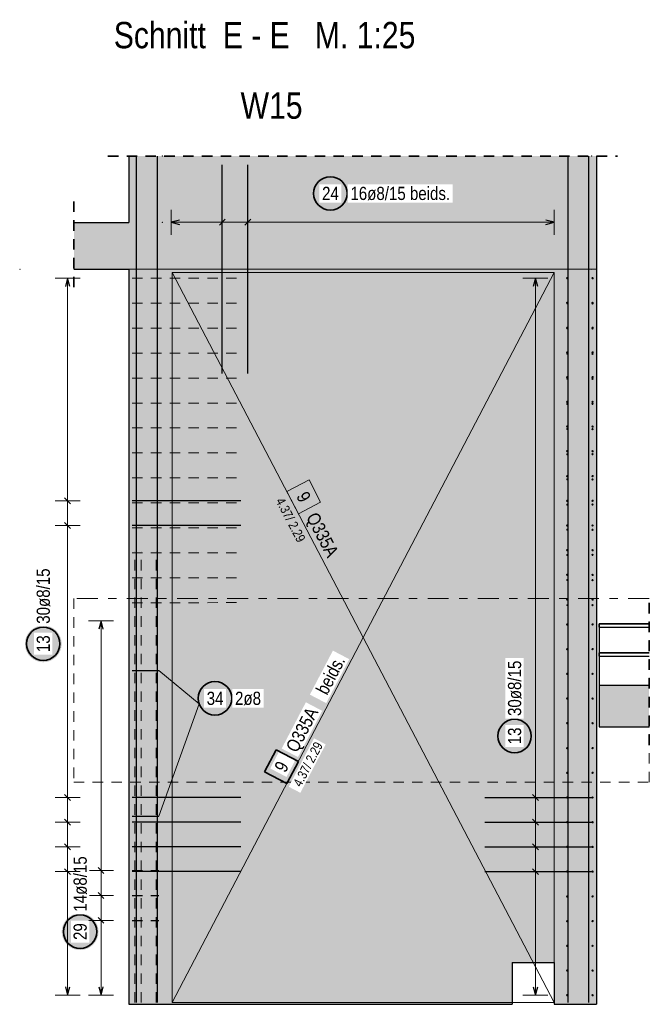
# Model space of a CAD drawing. Header units: millimetres. Extents: x -20 to 91, y -4 to 50.
# Tile 32 of 41: x 61 to 69, y 9 to 21. Entities that reach past the tile are written whole.
import ezdxf

# ---------------------------------------------------------------- set-up
doc = ezdxf.new("R2010")
doc.units = ezdxf.units.MM
doc.linetypes.add('DASHDOT', pattern=[1, 0.5, -0.25, 0, -0.25])
doc.linetypes.add('HIDDEN', pattern=[0.375, 0.25, -0.125])
for name, color, linetype, lineweight in [('Achsen', 7, 'Continuous', 20), ('nplo Bewehrung', 7, 'Continuous', 20), ('Schraffuren', 7, 'Continuous', 20)]:
    doc.layers.add(name, color=color, linetype=linetype, lineweight=lineweight)
doc.styles.add('Arial Narrow', font='ARIALN.TTF')
doc.linetypes.add('STRAKON_Linetype_13', pattern='A,30,[130,ltypeshp.shx,S=3.75,R=-30,X=0,Y=0],-3.75,[130,ltypeshp.shx,S=3.75,R=-30,X=0,Y=0]', length=33.75)

msp = doc.modelspace()

# ---------------------------------------------------------------- hatches: boundary and pattern name
at = {"lineweight": 25, "true_color": 0xffffff}
for points in [[(65.041823, 18.707156), (65.041689, 18.714834), (65.041287, 18.722503), (65.040618, 18.730153), (65.039682, 18.737774), (65.03848, 18.745359), (65.037015, 18.752897), (65.035288, 18.760379), (65.0333, 18.767796), (65.031055, 18.77514), (65.028555, 18.782401), (65.025803, 18.78957), (65.022803, 18.796638), (65.019557, 18.803598), (65.016071, 18.81044), (65.012348, 18.817156), (65.008393, 18.823739), (65.004211, 18.830179), (64.999806, 18.836469), (64.995185, 18.842602), (64.990353, 18.84857), (64.985315, 18.854365), (64.980077, 18.859981), (64.974648, 18.865411), (64.969031, 18.870648), (64.963236, 18.875686), (64.957268, 18.880519), (64.951135, 18.88514), (64.944845, 18.889545), (64.938405, 18.893727), (64.931823, 18.897682), (64.925106, 18.901405), (64.918264, 18.904891), (64.911305, 18.908136), (64.904236, 18.911137), (64.897067, 18.913889), (64.889806, 18.916389), (64.882463, 18.918634), (64.875046, 18.920621), (64.867563, 18.922349), (64.860025, 18.923814), (64.852441, 18.925015), (64.844819, 18.925951), (64.837169, 18.92662), (64.829501, 18.927022), (64.821823, 18.927156), (64.814145, 18.927022), (64.806476, 18.92662), (64.798826, 18.925951), (64.791205, 18.925015), (64.78362, 18.923814), (64.776082, 18.922349), (64.7686, 18.920621), (64.761183, 18.918634), (64.753839, 18.916389), (64.746578, 18.913889), (64.739409, 18.911137), (64.732341, 18.908136), (64.725381, 18.904891), (64.718539, 18.901405), (64.711823, 18.897682), (64.705241, 18.893727), (64.6988, 18.889545), (64.69251, 18.88514), (64.686377, 18.880519), (64.680409, 18.875686), (64.674614, 18.870648), (64.668998, 18.865411), (64.663568, 18.859981), (64.658331, 18.854365), (64.653293, 18.84857), (64.64846, 18.842602), (64.643839, 18.836469), (64.639434, 18.830179), (64.635252, 18.823739), (64.631297, 18.817156), (64.627574, 18.81044), (64.624088, 18.803598), (64.620843, 18.796638), (64.617842, 18.78957), (64.61509, 18.782401), (64.61259, 18.77514), (64.610345, 18.767796), (64.608358, 18.760379), (64.60663, 18.752897), (64.605165, 18.745359), (64.603964, 18.737774), (64.603028, 18.730153), (64.602359, 18.722503), (64.601957, 18.714834), (64.601823, 18.707156), (64.601957, 18.699478), (64.602359, 18.69181), (64.603028, 18.68416), (64.603964, 18.676538), (64.605165, 18.668954), (64.60663, 18.661416), (64.608358, 18.653933), (64.610345, 18.646516), (64.61259, 18.639173), (64.61509, 18.631912), (64.617842, 18.624743), (64.620843, 18.617674), (64.624088, 18.610715), (64.627574, 18.603873), (64.631297, 18.597156), (64.635252, 18.590574), (64.639434, 18.584134), (64.643839, 18.577844), (64.64846, 18.571711), (64.653293, 18.565743), (64.658331, 18.559948), (64.663568, 18.554331), (64.668998, 18.548902), (64.674614, 18.543664), (64.680409, 18.538626), (64.686377, 18.533794), (64.69251, 18.529173), (64.6988, 18.524768), (64.705241, 18.520586), (64.711823, 18.516631), (64.718539, 18.512908), (64.725381, 18.509422), (64.732341, 18.506176), (64.739409, 18.503176), (64.746578, 18.500424), (64.753839, 18.497924), (64.761183, 18.495679), (64.7686, 18.493691), (64.776082, 18.491964), (64.78362, 18.490499), (64.791205, 18.489297), (64.798826, 18.488361), (64.806476, 18.487692), (64.814145, 18.48729), (64.821823, 18.487156), (64.829501, 18.48729), (64.837169, 18.487692), (64.844819, 18.488361), (64.852441, 18.489297), (64.860025, 18.490499), (64.867563, 18.491964), (64.875046, 18.493691), (64.882463, 18.495679), (64.889806, 18.497924), (64.897067, 18.500424), (64.904236, 18.503176), (64.911305, 18.506176), (64.918264, 18.509422), (64.925106, 18.512908), (64.931823, 18.516631), (64.938405, 18.520586), (64.944845, 18.524768), (64.951135, 18.529173), (64.957268, 18.533794), (64.963236, 18.538626), (64.969031, 18.543664), (64.974648, 18.548902), (64.980077, 18.554331), (64.985315, 18.559948), (64.990353, 18.565743), (64.995185, 18.571711), (64.999806, 18.577844), (65.004211, 18.584134), (65.008393, 18.590574), (65.012348, 18.597156), (65.016071, 18.603873), (65.019557, 18.610715), (65.022803, 18.617674), (65.025803, 18.624743), (65.028555, 18.631912), (65.031055, 18.639173), (65.0333, 18.646516), (65.035288, 18.653933), (65.037015, 18.661416), (65.03848, 18.668954), (65.039682, 18.676538), (65.040618, 18.68416), (65.041287, 18.69181)], [(61.605269, 13.315439), (61.605135, 13.323117), (61.604733, 13.330786), (61.604064, 13.338436), (61.603128, 13.346058), (61.601927, 13.353642), (61.600462, 13.36118), (61.598734, 13.368662), (61.596747, 13.37608), (61.594502, 13.383423), (61.592002, 13.390684), (61.58925, 13.397853), (61.586249, 13.404921), (61.583004, 13.411881), (61.579518, 13.418723), (61.575795, 13.425439), (61.57184, 13.432022), (61.567658, 13.438462), (61.563253, 13.444752), (61.558632, 13.450885), (61.553799, 13.456853), (61.548761, 13.462648), (61.543524, 13.468264), (61.538094, 13.473694), (61.532478, 13.478931), (61.526683, 13.483969), (61.520715, 13.488802), (61.514582, 13.493423), (61.508292, 13.497828), (61.501852, 13.50201), (61.495269, 13.505965), (61.488553, 13.509688), (61.481711, 13.513174), (61.474751, 13.516419), (61.467683, 13.51942), (61.460514, 13.522172), (61.453253, 13.524672), (61.44591, 13.526917), (61.438492, 13.528904), (61.43101, 13.530632), (61.423472, 13.532097), (61.415887, 13.533298), (61.408266, 13.534234), (61.400616, 13.534904), (61.392947, 13.535305), (61.385269, 13.535439), (61.377591, 13.535305), (61.369923, 13.534904), (61.362273, 13.534234), (61.354651, 13.533298), (61.347067, 13.532097), (61.339529, 13.530632), (61.332047, 13.528904), (61.324629, 13.526917), (61.317286, 13.524672), (61.310025, 13.522172), (61.302856, 13.51942), (61.295787, 13.516419), (61.288828, 13.513174), (61.281986, 13.509688), (61.275269, 13.505965), (61.268687, 13.50201), (61.262247, 13.497828), (61.255957, 13.493423), (61.249824, 13.488802), (61.243856, 13.483969), (61.238061, 13.478931), (61.232445, 13.473694), (61.227015, 13.468264), (61.221778, 13.462648), (61.21674, 13.456853), (61.211907, 13.450885), (61.207286, 13.444752), (61.202881, 13.438462), (61.198699, 13.432022), (61.194744, 13.425439), (61.191021, 13.418723), (61.187535, 13.411881), (61.184289, 13.404921), (61.181289, 13.397853), (61.178537, 13.390684), (61.176037, 13.383423), (61.173792, 13.37608), (61.171804, 13.368662), (61.170077, 13.36118), (61.168612, 13.353642), (61.16741, 13.346058), (61.166475, 13.338436), (61.165805, 13.330786), (61.165403, 13.323117), (61.165269, 13.315439), (61.165403, 13.307762), (61.165805, 13.300093), (61.166475, 13.292443), (61.16741, 13.284821), (61.168612, 13.277237), (61.170077, 13.269699), (61.171804, 13.262217), (61.173792, 13.254799), (61.176037, 13.247456), (61.178537, 13.240195), (61.181289, 13.233026), (61.184289, 13.225957), (61.187535, 13.218998), (61.191021, 13.212156), (61.194744, 13.205439), (61.198699, 13.198857), (61.202881, 13.192417), (61.207286, 13.186127), (61.211907, 13.179994), (61.21674, 13.174026), (61.221778, 13.168231), (61.227015, 13.162615), (61.232445, 13.157185), (61.238061, 13.151948), (61.243856, 13.14691), (61.249824, 13.142077), (61.255957, 13.137456), (61.262247, 13.133051), (61.268687, 13.128869), (61.275269, 13.124914), (61.281986, 13.121191), (61.288828, 13.117705), (61.295787, 13.114459), (61.302856, 13.111459), (61.310025, 13.108707), (61.317286, 13.106207), (61.324629, 13.103962), (61.332047, 13.101974), (61.339529, 13.100247), (61.347067, 13.098782), (61.354651, 13.09758), (61.362273, 13.096645), (61.369923, 13.095975), (61.377591, 13.095573), (61.385269, 13.095439), (61.392947, 13.095573), (61.400616, 13.095975), (61.408266, 13.096645), (61.415887, 13.09758), (61.423472, 13.098782), (61.43101, 13.100247), (61.438492, 13.101974), (61.44591, 13.103962), (61.453253, 13.106207), (61.460514, 13.108707), (61.467683, 13.111459), (61.474751, 13.114459), (61.481711, 13.117705), (61.488553, 13.121191), (61.495269, 13.124914), (61.501852, 13.128869), (61.508292, 13.133051), (61.514582, 13.137456), (61.520715, 13.142077), (61.526683, 13.14691), (61.532478, 13.151948), (61.538094, 13.157185), (61.543524, 13.162615), (61.548761, 13.168231), (61.553799, 13.174026), (61.558632, 13.179994), (61.563253, 13.186127), (61.567658, 13.192417), (61.57184, 13.198857), (61.575795, 13.205439), (61.579518, 13.212156), (61.583004, 13.218998), (61.586249, 13.225957), (61.58925, 13.233026), (61.592002, 13.240195), (61.594502, 13.247456), (61.596747, 13.254799), (61.598734, 13.262217), (61.600462, 13.269699), (61.601927, 13.277237), (61.603128, 13.284821), (61.604064, 13.292443), (61.604733, 13.300093)], [(67.246666, 12.211595), (67.246532, 12.219273), (67.24613, 12.226942), (67.245461, 12.234592), (67.244525, 12.242214), (67.243323, 12.249798), (67.241858, 12.257336), (67.240131, 12.264818), (67.238143, 12.272236), (67.235898, 12.279579), (67.233398, 12.28684), (67.230646, 12.294009), (67.227646, 12.301078), (67.2244, 12.308037), (67.220914, 12.314879), (67.217191, 12.321595), (67.213236, 12.328178), (67.209054, 12.334618), (67.204649, 12.340908), (67.200028, 12.347041), (67.195196, 12.353009), (67.190158, 12.358804), (67.18492, 12.36442), (67.179491, 12.36985), (67.173874, 12.375087), (67.168079, 12.380125), (67.162111, 12.384958), (67.155978, 12.389579), (67.149688, 12.393984), (67.143248, 12.398166), (67.136666, 12.402121), (67.129949, 12.405844), (67.123107, 12.40933), (67.116148, 12.412575), (67.109079, 12.415576), (67.10191, 12.418328), (67.094649, 12.420828), (67.087306, 12.423073), (67.079889, 12.425061), (67.072406, 12.426788), (67.064868, 12.428253), (67.057284, 12.429454), (67.049662, 12.43039), (67.042012, 12.43106), (67.034344, 12.431461), (67.026666, 12.431595), (67.018988, 12.431461), (67.011319, 12.43106), (67.003669, 12.43039), (66.996048, 12.429454), (66.988463, 12.428253), (66.980925, 12.426788), (66.973443, 12.425061), (66.966026, 12.423073), (66.958682, 12.420828), (66.951421, 12.418328), (66.944252, 12.415576), (66.937184, 12.412575), (66.930224, 12.40933), (66.923382, 12.405844), (66.916666, 12.402121), (66.910084, 12.398166), (66.903643, 12.393984), (66.897353, 12.389579), (66.89122, 12.384958), (66.885252, 12.380125), (66.879457, 12.375087), (66.873841, 12.36985), (66.868411, 12.36442), (66.863174, 12.358804), (66.858136, 12.353009), (66.853303, 12.347041), (66.848682, 12.340908), (66.844277, 12.334618), (66.840095, 12.328178), (66.83614, 12.321595), (66.832417, 12.314879), (66.828931, 12.308037), (66.825686, 12.301078), (66.822685, 12.294009), (66.819933, 12.28684), (66.817433, 12.279579), (66.815188, 12.272236), (66.813201, 12.264818), (66.811473, 12.257336), (66.810008, 12.249798), (66.808807, 12.242214), (66.807871, 12.234592), (66.807202, 12.226942), (66.8068, 12.219273), (66.806666, 12.211595), (66.8068, 12.203918), (66.807202, 12.196249), (66.807871, 12.188599), (66.808807, 12.180977), (66.810008, 12.173393), (66.811473, 12.165855), (66.813201, 12.158373), (66.815188, 12.150955), (66.817433, 12.143612), (66.819933, 12.136351), (66.822685, 12.129182), (66.825686, 12.122113), (66.828931, 12.115154), (66.832417, 12.108312), (66.83614, 12.101595), (66.840095, 12.095013), (66.844277, 12.088573), (66.848682, 12.082283), (66.853303, 12.07615), (66.858136, 12.070182), (66.863174, 12.064387), (66.868411, 12.058771), (66.873841, 12.053341), (66.879457, 12.048104), (66.885252, 12.043066), (66.89122, 12.038233), (66.897353, 12.033612), (66.903643, 12.029207), (66.910084, 12.025025), (66.916666, 12.02107), (66.923382, 12.017347), (66.930224, 12.013861), (66.937184, 12.010615), (66.944252, 12.007615), (66.951421, 12.004863), (66.958682, 12.002363), (66.966026, 12.000118), (66.973443, 11.99813), (66.980925, 11.996403), (66.988463, 11.994938), (66.996048, 11.993736), (67.003669, 11.992801), (67.011319, 11.992131), (67.018988, 11.991729), (67.026666, 11.991595), (67.034344, 11.991729), (67.042012, 11.992131), (67.049662, 11.992801), (67.057284, 11.993736), (67.064868, 11.994938), (67.072406, 11.996403), (67.079889, 11.99813), (67.087306, 12.000118), (67.094649, 12.002363), (67.10191, 12.004863), (67.109079, 12.007615), (67.116148, 12.010615), (67.123107, 12.013861), (67.129949, 12.017347), (67.136666, 12.02107), (67.143248, 12.025025), (67.149688, 12.029207), (67.155978, 12.033612), (67.162111, 12.038233), (67.168079, 12.043066), (67.173874, 12.048104), (67.179491, 12.053341), (67.18492, 12.058771), (67.190158, 12.064387), (67.195196, 12.070182), (67.200028, 12.07615), (67.204649, 12.082283), (67.209054, 12.088573), (67.213236, 12.095013), (67.217191, 12.101595), (67.220914, 12.108312), (67.2244, 12.115154), (67.227646, 12.122113), (67.230646, 12.129182), (67.233398, 12.136351), (67.235898, 12.143612), (67.238143, 12.150955), (67.240131, 12.158373), (67.241858, 12.165855), (67.243323, 12.173393), (67.244525, 12.180977), (67.245461, 12.188599), (67.24613, 12.196249)], [(62.046666, 9.869294), (62.046532, 9.876972), (62.04613, 9.884641), (62.045461, 9.89229), (62.044525, 9.899912), (62.043323, 9.907497), (62.041858, 9.915035), (62.040131, 9.922517), (62.038143, 9.929934), (62.035898, 9.937278), (62.033398, 9.944539), (62.030646, 9.951708), (62.027646, 9.958776), (62.0244, 9.965736), (62.020914, 9.972578), (62.017191, 9.979294), (62.013236, 9.985876), (62.009054, 9.992317), (62.004649, 9.998607), (62.000028, 10.00474), (61.995196, 10.010707), (61.990158, 10.016503), (61.98492, 10.022119), (61.979491, 10.027549), (61.973874, 10.032786), (61.968079, 10.037824), (61.962111, 10.042657), (61.955978, 10.047278), (61.949688, 10.051682), (61.943248, 10.055865), (61.936666, 10.05982), (61.929949, 10.063543), (61.923107, 10.067029), (61.916148, 10.070274), (61.909079, 10.073275), (61.90191, 10.076027), (61.894649, 10.078527), (61.887306, 10.080772), (61.879889, 10.082759), (61.872406, 10.084487), (61.864868, 10.085952), (61.857284, 10.087153), (61.849662, 10.088089), (61.842012, 10.088758), (61.834344, 10.08916), (61.826666, 10.089294), (61.818988, 10.08916), (61.811319, 10.088758), (61.803669, 10.088089), (61.796048, 10.087153), (61.788463, 10.085952), (61.780925, 10.084487), (61.773443, 10.082759), (61.766026, 10.080772), (61.758682, 10.078527), (61.751421, 10.076027), (61.744252, 10.073275), (61.737184, 10.070274), (61.730224, 10.067029), (61.723382, 10.063543), (61.716666, 10.05982), (61.710084, 10.055865), (61.703643, 10.051682), (61.697353, 10.047278), (61.69122, 10.042657), (61.685252, 10.037824), (61.679457, 10.032786), (61.673841, 10.027549), (61.668411, 10.022119), (61.663174, 10.016503), (61.658136, 10.010707), (61.653303, 10.00474), (61.648682, 9.998607), (61.644277, 9.992317), (61.640095, 9.985876), (61.63614, 9.979294), (61.632417, 9.972578), (61.628931, 9.965736), (61.625686, 9.958776), (61.622685, 9.951708), (61.619933, 9.944539), (61.617433, 9.937278), (61.615188, 9.929934), (61.613201, 9.922517), (61.611473, 9.915035), (61.610008, 9.907497), (61.608807, 9.899912), (61.607871, 9.89229), (61.607202, 9.884641), (61.6068, 9.876972), (61.606666, 9.869294), (61.6068, 9.861616), (61.607202, 9.853948), (61.607871, 9.846298), (61.608807, 9.838676), (61.610008, 9.831092), (61.611473, 9.823554), (61.613201, 9.816071), (61.615188, 9.808654), (61.617433, 9.80131), (61.619933, 9.79405), (61.622685, 9.786881), (61.625686, 9.779812), (61.628931, 9.772853), (61.632417, 9.76601), (61.63614, 9.759294), (61.640095, 9.752712), (61.644277, 9.746272), (61.648682, 9.739981), (61.653303, 9.733849), (61.658136, 9.727881), (61.663174, 9.722085), (61.668411, 9.716469), (61.673841, 9.711039), (61.679457, 9.705802), (61.685252, 9.700764), (61.69122, 9.695932), (61.697353, 9.69131), (61.703643, 9.686906), (61.710084, 9.682724), (61.716666, 9.678769), (61.723382, 9.675046), (61.730224, 9.67156), (61.737184, 9.668314), (61.744252, 9.665314), (61.751421, 9.662562), (61.758682, 9.660062), (61.766026, 9.657817), (61.773443, 9.655829), (61.780925, 9.654102), (61.788463, 9.652637), (61.796048, 9.651435), (61.803669, 9.650499), (61.811319, 9.64983), (61.818988, 9.649428), (61.826666, 9.649294), (61.834344, 9.649428), (61.842012, 9.64983), (61.849662, 9.650499), (61.857284, 9.651435), (61.864868, 9.652637), (61.872406, 9.654102), (61.879889, 9.655829), (61.887306, 9.657817), (61.894649, 9.660062), (61.90191, 9.662562), (61.909079, 9.665314), (61.916148, 9.668314), (61.923107, 9.67156), (61.929949, 9.675046), (61.936666, 9.678769), (61.943248, 9.682724), (61.949688, 9.686906), (61.955978, 9.69131), (61.962111, 9.695932), (61.968079, 9.700764), (61.973874, 9.705802), (61.979491, 9.711039), (61.98492, 9.716469), (61.990158, 9.722085), (61.995196, 9.727881), (62.000028, 9.733849), (62.004649, 9.739981), (62.009054, 9.746272), (62.013236, 9.752712), (62.017191, 9.759294), (62.020914, 9.76601), (62.0244, 9.772853), (62.027646, 9.779812), (62.030646, 9.786881), (62.033398, 9.79405), (62.035898, 9.80131), (62.038143, 9.808654), (62.040131, 9.816071), (62.041858, 9.823554), (62.043323, 9.831092), (62.044525, 9.838676), (62.045461, 9.846298), (62.04613, 9.853948)]]:
    msp.add_hatch(color=7, dxfattribs=at).paths.add_polyline_path(points)
at = {"lineweight": 18, "true_color": 0xffffff}
msp.add_hatch(color=7, dxfattribs=at).paths.add_polyline_path([(64.1737, 12.046829), (64.034688, 11.78098), (64.300537, 11.641968), (64.439549, 11.907817)])
at = {"layer": 'Schraffuren', "lineweight": 13, "true_color": 0xd7ffd7}
for points in [[(62.409328, 18.359979), (62.809328, 18.359979), (62.809328, 19.15462), (62.409328, 19.15462)], [(68.009328, 18.359979), (67.949155, 19.15462), (62.809328, 19.15462), (62.809328, 18.359979)], [(68.009328, 18.359979), (68.009328, 19.15462), (67.949155, 19.15462)], [(61.751234, 17.799979), (68.009328, 17.799979), (68.009328, 18.359979), (61.751234, 18.359979)], [(67.499625, 8.999967), (67.949155, 8.999967), (67.949155, 17.799967), (62.409328, 17.799967), (62.4695, 8.999967), (66.999625, 8.999967), (66.999625, 9.499967), (67.499625, 9.499967)], [(62.409328, 8.999967), (62.4695, 8.999967), (62.409328, 17.799967)], [(67.949155, 8.999967), (68.009328, 8.999967), (68.009328, 17.799967), (67.949155, 17.799967)], [(68.039328, 12.319964), (68.637182, 12.319964), (68.637182, 12.819964), (68.039328, 12.819964)]]:
    msp.add_hatch(color=254, dxfattribs=at).paths.add_polyline_path(points)
at = {"layer": 'Schraffuren', "lineweight": 25, "true_color": 0xffffff}
msp.add_hatch(color=7, dxfattribs=at).paths.add_polyline_path([(63.660668, 12.66296), (63.660534, 12.670638), (63.660132, 12.678307), (63.659463, 12.685957), (63.658527, 12.693579), (63.657325, 12.701163), (63.65586, 12.708701), (63.654133, 12.716183), (63.652145, 12.723601), (63.6499, 12.730944), (63.6474, 12.738205), (63.644648, 12.745374), (63.641648, 12.752443), (63.638402, 12.759402), (63.634916, 12.766244), (63.631193, 12.77296), (63.627238, 12.779543), (63.623056, 12.785983), (63.618651, 12.792273), (63.61403, 12.798406), (63.609197, 12.804374), (63.60416, 12.810169), (63.598922, 12.815785), (63.593493, 12.821215), (63.587876, 12.826452), (63.582081, 12.83149), (63.576113, 12.836323), (63.56998, 12.840944), (63.56369, 12.845349), (63.55725, 12.849531), (63.550668, 12.853486), (63.543951, 12.857209), (63.537109, 12.860695), (63.53015, 12.86394), (63.523081, 12.866941), (63.515912, 12.869693), (63.508651, 12.872193), (63.501308, 12.874438), (63.493891, 12.876426), (63.486408, 12.878153), (63.47887, 12.879618), (63.471286, 12.880819), (63.463664, 12.881755), (63.456014, 12.882425), (63.448346, 12.882826), (63.440668, 12.88296), (63.43299, 12.882826), (63.425321, 12.882425), (63.417671, 12.881755), (63.41005, 12.880819), (63.402465, 12.879618), (63.394927, 12.878153), (63.387445, 12.876426), (63.380027, 12.874438), (63.372684, 12.872193), (63.365423, 12.869693), (63.358254, 12.866941), (63.351186, 12.86394), (63.344226, 12.860695), (63.337384, 12.857209), (63.330668, 12.853486), (63.324085, 12.849531), (63.317645, 12.845349), (63.311355, 12.840944), (63.305222, 12.836323), (63.299254, 12.83149), (63.293459, 12.826452), (63.287843, 12.821215), (63.282413, 12.815785), (63.277176, 12.810169), (63.272138, 12.804374), (63.267305, 12.798406), (63.262684, 12.792273), (63.258279, 12.785983), (63.254097, 12.779543), (63.250142, 12.77296), (63.246419, 12.766244), (63.242933, 12.759402), (63.239688, 12.752443), (63.236687, 12.745374), (63.233935, 12.738205), (63.231435, 12.730944), (63.22919, 12.723601), (63.227203, 12.716183), (63.225475, 12.708701), (63.22401, 12.701163), (63.222809, 12.693579), (63.221873, 12.685957), (63.221204, 12.678307), (63.220802, 12.670638), (63.220668, 12.66296), (63.220802, 12.655283), (63.221204, 12.647614), (63.221873, 12.639964), (63.222809, 12.632342), (63.22401, 12.624758), (63.225475, 12.61722), (63.227203, 12.609738), (63.22919, 12.60232), (63.231435, 12.594977), (63.233935, 12.587716), (63.236687, 12.580547), (63.239688, 12.573478), (63.242933, 12.566519), (63.246419, 12.559677), (63.250142, 12.55296), (63.254097, 12.546378), (63.258279, 12.539938), (63.262684, 12.533648), (63.267305, 12.527515), (63.272138, 12.521547), (63.277176, 12.515752), (63.282413, 12.510136), (63.287843, 12.504706), (63.293459, 12.499469), (63.299254, 12.494431), (63.305222, 12.489598), (63.311355, 12.484977), (63.317645, 12.480572), (63.324085, 12.47639), (63.330668, 12.472435), (63.337384, 12.468712), (63.344226, 12.465226), (63.351186, 12.46198), (63.358254, 12.45898), (63.365423, 12.456228), (63.372684, 12.453728), (63.380027, 12.451483), (63.387445, 12.449495), (63.394927, 12.447768), (63.402465, 12.446303), (63.41005, 12.445101), (63.417671, 12.444166), (63.425321, 12.443496), (63.43299, 12.443094), (63.440668, 12.44296), (63.448346, 12.443094), (63.456014, 12.443496), (63.463664, 12.444166), (63.471286, 12.445101), (63.47887, 12.446303), (63.486408, 12.447768), (63.493891, 12.449495), (63.501308, 12.451483), (63.508651, 12.453728), (63.515912, 12.456228), (63.523081, 12.45898), (63.53015, 12.46198), (63.537109, 12.465226), (63.543951, 12.468712), (63.550668, 12.472435), (63.55725, 12.47639), (63.56369, 12.480572), (63.56998, 12.484977), (63.576113, 12.489598), (63.582081, 12.494431), (63.587876, 12.499469), (63.593493, 12.504706), (63.598922, 12.510136), (63.60416, 12.515752), (63.609197, 12.521547), (63.61403, 12.527515), (63.618651, 12.533648), (63.623056, 12.539938), (63.627238, 12.546378), (63.631193, 12.55296), (63.634916, 12.559677), (63.638402, 12.566519), (63.641648, 12.573478), (63.644648, 12.580547), (63.6474, 12.587716), (63.6499, 12.594977), (63.652145, 12.60232), (63.654133, 12.609738), (63.65586, 12.61722), (63.657325, 12.624758), (63.658527, 12.632342), (63.659463, 12.639964), (63.660132, 12.647614)])

# ---------------------------------------------------------------- linework, layer by layer
at = {"color": 2, "linetype": 'HIDDEN', "lineweight": 35, "ltscale": 0.5}
for p, q in [((62.159328, 19.15462), (68.259328, 19.15462)), ((61.751234, 18.609979), (61.751234, 17.549979)), ((68.637182, 13.804064), (68.637182, 12.069964))]:
    msp.add_line(p, q, dxfattribs=at)
at = {"color": 3, "linetype": 'Continuous', "lineweight": 25, "ltscale": 0.5}
for p, q in [((62.501381, 9.019965), (62.50133, 19.15462)), ((62.501381, 9.019965), (62.50133, 19.15462)), ((62.751381, 9.019965), (62.75133, 19.15462)), ((62.751381, 9.019965), (62.75133, 19.15462)), ((67.667381, 9.019965), (67.66733, 19.15462)), ((67.667381, 9.019965), (67.66733, 19.15462)), ((67.917381, 9.019965), (67.91733, 19.15462)), ((67.917381, 9.019965), (67.91733, 19.15462)), ((63.528525, 16.549979), (63.52853, 19.049979)), ((63.834124, 16.549979), (63.83413, 19.049979)), ((63.017329, 18.388748), (62.917329, 18.361953)), ((63.563884, 18.397307), (63.493173, 18.326597)), ((63.869484, 18.397307), (63.798773, 18.326596)), ((67.501326, 18.361943), (67.401326, 18.388739)), ((62.917329, 18.361953), (63.017329, 18.335158)), ((67.401326, 18.335149), (67.501326, 18.361943)), ((61.676666, 17.691961), (61.649871, 17.591961)), ((61.703461, 17.591961), (61.676666, 17.691961)), ((67.276666, 17.691982), (67.249871, 17.591982)), ((67.303461, 17.591982), (67.276666, 17.691982)), ((61.64131, 15.063318), (61.712021, 14.992607)), ((63.749328, 15.027963), (62.449328, 15.027963)), ((61.64131, 14.767318), (61.712021, 14.696608)), ((63.749328, 14.731963), (62.449328, 14.731963)), ((62.076666, 13.591967), (62.049871, 13.491967)), ((62.103461, 13.491967), (62.076666, 13.591967)), ((61.64131, 11.51132), (61.712021, 11.44061)), ((63.749328, 11.475965), (62.449328, 11.475965)), ((66.669327, 11.475975), (67.969328, 11.475975)), ((67.24131, 11.51133), (67.312021, 11.44062)), ((61.64131, 11.215321), (61.712021, 11.14461)), ((67.24131, 11.21533), (67.312021, 11.144619)), ((63.749328, 11.179965), (62.449328, 11.179965)), ((66.669327, 11.179975), (67.969328, 11.179975)), ((63.749328, 10.883965), (62.449328, 10.883965)), ((66.669327, 10.883974), (67.969328, 10.883974)), ((67.24131, 10.91933), (67.312021, 10.848619)), ((62.04131, 10.637991), (62.112021, 10.56728)), ((67.24131, 10.623329), (67.312021, 10.552619)), ((63.749328, 10.587966), (62.449328, 10.587966)), ((66.669327, 10.587974), (67.969328, 10.587974)), ((62.04131, 10.339058), (62.112021, 10.268347)), ((62.04131, 10.040124), (62.112021, 9.969414)), ((61.649871, 9.207967), (61.676666, 9.107967)), ((61.676666, 9.107967), (61.703461, 9.207967)), ((62.049871, 9.20797), (62.076666, 9.10797)), ((62.076666, 9.10797), (62.103461, 9.20797)), ((67.249871, 9.207972), (67.276666, 9.107972)), ((67.276666, 9.107972), (67.303461, 9.207972))]:
    msp.add_line(p, q, dxfattribs=at)
at = {"color": 5, "linetype": 'Continuous', "lineweight": 18, "ltscale": 0.5}
for p, q in [((62.917329, 18.511953), (62.917328, 18.211953)), ((63.528529, 18.511952), (63.528528, 18.211952)), ((63.834129, 18.511951), (63.834128, 18.211951)), ((67.501325, 18.211943), (67.501326, 18.511943)), ((62.917329, 18.361953), (67.501326, 18.361943)), ((61.826666, 17.691961), (61.526666, 17.691961)), ((67.426666, 17.691982), (67.126666, 17.691982)), ((67.276666, 9.107972), (67.276666, 17.691982)), ((61.526666, 15.027963), (61.826666, 15.027963)), ((61.526666, 14.731963), (61.826666, 14.731963)), ((62.226666, 13.591967), (61.926666, 13.591967)), ((62.076666, 9.10797), (62.076666, 13.591967)), ((61.526666, 11.475965), (61.826666, 11.475965)), ((67.126666, 11.475975), (67.426666, 11.475975)), ((61.526666, 11.179965), (61.826666, 11.179965)), ((67.126666, 11.179975), (67.426666, 11.179975)), ((67.126666, 10.883974), (67.426666, 10.883974)), ((61.926666, 10.602635), (62.226666, 10.602635)), ((67.126666, 10.587974), (67.426666, 10.587974)), ((61.926666, 10.303702), (62.226666, 10.303702)), ((61.926666, 10.004769), (62.226666, 10.004769)), ((61.526666, 9.107967), (61.826666, 9.107967)), ((61.926666, 9.10797), (62.226666, 9.10797)), ((67.126666, 9.107972), (67.426666, 9.107972))]:
    msp.add_line(p, q, dxfattribs=at)
at = {"color": 6, "linetype": 'STRAKON_Linetype_13', "lineweight": 13, "ltscale": 0.01}
msp.add_line((62.409328, 17.799979), (68.009328, 17.799967), dxfattribs=at)
at = {"color": 9, "linetype": 'Continuous', "lineweight": 0, "ltscale": 0.5}
for p, q in [((67.499624, 17.759975), (62.9295, 17.759975)), ((62.9295, 17.759975), (62.9295, 9.019968)), ((67.499624, 9.019968), (67.499624, 17.759975)), ((64.566386, 15.276985), (64.300537, 15.137973)), ((64.705398, 15.011136), (64.566386, 15.276985)), ((64.300537, 15.137973), (64.439549, 14.872124)), ((64.439549, 14.872124), (64.705398, 15.011136)), ((62.9295, 9.019968), (67.499624, 9.019968)), ((62.9295, 9.019968), (62.9295, 9.019968))]:
    msp.add_line(p, q, dxfattribs=at)
at = {"color": 7, "linetype": 'Continuous', "lineweight": 18, "ltscale": 0.5}
for p, q in [((67.499624, 17.759977), (62.929501, 17.759977)), ((62.929501, 17.759977), (62.929501, 9.019967)), ((67.499624, 17.759977), (62.929501, 9.019967)), ((67.499624, 9.019967), (67.499624, 17.759977)), ((62.929501, 9.019967), (67.499624, 9.019967)), ((67.499624, 9.019967), (67.499624, 9.019967))]:
    msp.add_line(p, q, dxfattribs=at)
at = {"color": 9, "linetype": 'DASHDOT', "lineweight": 0, "ltscale": 0.5}
msp.add_line((68.637182, 13.858264), (61.751234, 13.858264), dxfattribs=at)
at = {"color": 9, "linetype": 'HIDDEN', "lineweight": 0, "ltscale": 0.5}
for p, q in [((61.751234, 13.858264), (61.751234, 11.657667)), ((68.637182, 11.657667), (68.637182, 13.858264)), ((61.751234, 11.657667), (68.637182, 11.657667))]:
    msp.add_line(p, q, dxfattribs=at)
at = {"color": 2, "linetype": 'Continuous', "lineweight": 35, "ltscale": 0.5}
for p, q in [((64.1737, 12.046829), (64.034688, 11.78098)), ((64.439549, 11.907817), (64.1737, 12.046829)), ((64.300537, 11.641968), (64.439549, 11.907817)), ((64.034688, 11.78098), (64.300537, 11.641968))]:
    msp.add_line(p, q, dxfattribs=at)
at = {"color": 3, "linetype": 'HIDDEN', "lineweight": 25, "ltscale": 0.5}
for p, q in [((62.449328, 10.602635), (62.769328, 10.602635)), ((62.449328, 10.303702), (62.769328, 10.303702)), ((62.449328, 10.004769), (62.769328, 10.004769))]:
    msp.add_line(p, q, dxfattribs=at)
at = {"color": 9, "linetype": 'Continuous', "lineweight": 0}
for centre in [(62.809328, 19.15462), (67.949155, 19.15462), (62.809328, 18.359979), (61.105426, 17.799979), (67.949155, 17.799967), (68.637182, 12.319964)]:
    msp.add_circle(centre, 0.00222, dxfattribs=at)
at = {"color": 2, "linetype": 'Continuous', "lineweight": 35, "ltscale": 0.5}
for centre in [(64.821823, 18.707156), (61.385269, 13.315439), (67.026666, 12.211595), (61.826666, 9.869294)]:
    msp.add_circle(centre, 0.2, dxfattribs=at)
at = {"layer": 'Achsen', "color": 2, "linetype": 'Continuous', "lineweight": 35}
for p, q in [((68.038962, 13.554064), (68.038962, 13.514064)), ((68.038962, 13.554064), (68.637182, 13.554064)), ((68.038962, 13.207064), (68.038962, 13.167064)), ((68.038962, 13.207064), (68.637182, 13.207064))]:
    msp.add_line(p, q, dxfattribs=at)
at = {"layer": 'Achsen', "color": 3, "linetype": 'Continuous', "lineweight": 25}
for p, q in [((68.038962, 13.514064), (68.038962, 13.207064)), ((68.038962, 13.514064), (68.637182, 13.514064)), ((68.038962, 13.167064), (68.038962, 12.320064)), ((68.038962, 13.167064), (68.637182, 13.167064)), ((68.038962, 12.320064), (68.039328, 12.320064))]:
    msp.add_line(p, q, dxfattribs=at)
at = {"layer": 'nplo Bewehrung', "color": 9, "linetype": 'HIDDEN', "lineweight": 0, "ltscale": 0.5}
for p, q in [((62.449328, 17.691965), (63.749328, 17.692004)), ((62.449328, 17.393195), (63.749328, 17.393235)), ((62.449328, 17.094426), (63.749328, 17.094465)), ((62.449328, 16.795656), (63.749328, 16.795695)), ((62.449328, 16.496886), (63.749328, 16.496925)), ((62.449328, 16.198116), (63.749328, 16.198155)), ((62.449328, 15.899346), (63.749328, 15.899385)), ((62.449328, 15.600576), (63.749328, 15.600615)), ((62.449328, 15.301806), (63.749328, 15.301845)), ((62.449328, 15.003036), (63.749328, 15.003076)), ((62.449328, 14.704267), (63.749328, 14.704306)), ((62.449328, 14.405497), (63.749328, 14.405536)), ((62.481328, 9.019967), (62.481328, 14.419967)), ((62.558969, 9.019967), (62.558969, 14.419967)), ((62.737327, 9.019967), (62.737327, 14.419967)), ((62.449328, 14.106727), (63.749328, 14.106766)), ((62.449328, 13.807957), (63.749328, 13.807996))]:
    msp.add_line(p, q, dxfattribs=at)
at = {"layer": 'nplo Bewehrung', "color": 9, "linetype": 'Continuous', "lineweight": 0, "ltscale": 0.5}
for centre in [(67.657322, 17.691961), (67.657322, 17.691961), (67.658955, 17.691964), (67.658955, 17.691964), (67.959694, 17.691964), (67.959694, 17.691964), (67.961328, 17.691961), (67.961328, 17.691961), (67.657322, 17.395961), (67.657322, 17.395961), (67.658954, 17.390887), (67.658954, 17.390887), (67.959695, 17.390887), (67.959695, 17.390887), (67.961328, 17.395961), (67.961328, 17.395961), (67.657322, 17.099961), (67.657322, 17.099961), (67.658954, 17.089811), (67.658954, 17.089811), (67.959695, 17.089811), (67.959695, 17.089811), (67.961328, 17.099961), (67.961328, 17.099961), (67.657322, 16.803961), (67.657322, 16.803961), (67.658954, 16.788734), (67.658954, 16.788734), (67.959695, 16.788734), (67.959695, 16.788734), (67.961328, 16.803961), (67.961328, 16.803961), (67.657322, 16.507962), (67.657322, 16.507962), (67.961328, 16.507962), (67.961328, 16.507962), (67.658954, 16.487657), (67.658954, 16.487657), (67.959695, 16.487657), (67.959695, 16.487657), (67.657322, 16.211962), (67.657322, 16.211962), (67.658953, 16.18658), (67.658953, 16.18658), (67.959696, 16.18658), (67.959696, 16.18658), (67.961328, 16.211962), (67.961328, 16.211962), (67.657322, 15.915962), (67.657322, 15.915962), (67.961328, 15.915962), (67.961328, 15.915962), (67.658953, 15.885504), (67.658953, 15.885504), (67.959696, 15.885504), (67.959696, 15.885504), (67.657322, 15.619962), (67.657322, 15.619962), (67.658953, 15.584427), (67.658953, 15.584427), (67.959696, 15.584427), (67.959696, 15.584427), (67.961328, 15.619962), (67.961328, 15.619962), (67.657322, 15.323962), (67.657322, 15.323962), (67.961328, 15.323962), (67.961328, 15.323962), (67.658953, 15.28335), (67.658953, 15.28335), (67.959696, 15.28335), (67.959696, 15.28335), (67.657322, 15.027963), (67.657322, 15.027963), (67.658952, 14.982274), (67.658952, 14.982274), (67.959697, 14.982274), (67.959697, 14.982274), (67.961328, 15.027963), (67.961328, 15.027963), (67.657322, 14.731963), (67.657322, 14.731963), (67.961328, 14.731963), (67.961328, 14.731963), (67.658952, 14.681197), (67.658952, 14.681197), (67.959697, 14.681197), (67.959697, 14.681197), (67.657322, 14.435963), (67.657322, 14.435963), (67.658952, 14.38012), (67.658952, 14.38012), (67.959697, 14.38012), (67.959697, 14.38012), (67.961328, 14.435963), (67.961328, 14.435963), (67.657322, 14.139963), (67.657322, 14.139963), (67.961328, 14.139963), (67.961328, 14.139963), (67.658952, 14.079043), (67.658952, 14.079043), (67.959697, 14.079043), (67.959697, 14.079043), (67.657322, 13.843963), (67.657322, 13.843963), (67.961328, 13.843963), (67.961328, 13.843963), (67.658952, 13.777967), (67.658952, 13.777967), (67.959698, 13.777967), (67.959698, 13.777967), (67.657322, 13.547964), (67.657322, 13.547964), (67.961328, 13.547964), (67.961328, 13.547964), (67.657322, 13.251964), (67.657322, 13.251964), (67.961328, 13.251964), (67.961328, 13.251964), (67.657322, 12.955964), (67.657322, 12.955964), (67.961328, 12.955964), (67.961328, 12.955964), (67.657322, 12.659964), (67.657322, 12.659964), (67.961328, 12.659964), (67.961328, 12.659964), (67.657322, 12.363964), (67.657322, 12.363964), (67.961328, 12.363964), (67.961328, 12.363964), (67.657322, 12.067965), (67.657322, 12.067965), (67.961328, 12.067965), (67.961328, 12.067965), (67.657322, 11.771965), (67.657322, 11.771965), (67.961328, 11.771965), (67.961328, 11.771965), (67.657322, 11.475965), (67.657322, 11.475965), (67.961328, 11.475965), (67.961328, 11.475965), (67.657322, 11.179965), (67.657322, 11.179965), (67.961328, 11.179965), (67.961328, 11.179965), (67.657322, 10.883965), (67.657322, 10.883965), (67.961328, 10.883965), (67.961328, 10.883965), (67.657322, 10.587966), (67.657322, 10.587966), (67.961328, 10.587966), (67.961328, 10.587966), (67.657322, 10.291966), (67.657322, 10.291966), (67.961328, 10.291966), (67.961328, 10.291966), (67.657322, 9.995966), (67.657322, 9.995966), (67.961328, 9.995966), (67.961328, 9.995966), (67.657322, 9.699966), (67.657322, 9.699966), (67.961328, 9.699966), (67.961328, 9.699966), (67.657322, 9.403966), (67.657322, 9.403966), (67.961328, 9.403966), (67.961328, 9.403966), (67.657322, 9.107967), (67.657322, 9.107967), (67.961328, 9.107967), (67.961328, 9.107967)]:
    msp.add_circle(centre, 0.008, dxfattribs=at)
at = {"layer": 'Schraffuren', "color": 3, "linetype": 'Continuous', "lineweight": 25}
for p, q in [((62.409328, 19.15462), (62.409328, 18.359979)), ((68.009328, 19.15462), (68.009328, 18.359979)), ((61.751234, 18.359979), (62.409328, 18.359979)), ((68.009328, 18.359979), (68.009328, 17.799979)), ((61.751234, 17.799979), (62.409328, 17.799979)), ((62.409328, 17.799967), (62.409328, 8.999967)), ((68.009328, 17.799979), (68.009328, 8.999967)), ((68.039328, 12.819964), (68.039328, 12.319964)), ((68.039328, 12.819964), (68.637182, 12.819964)), ((68.039328, 12.320064), (68.637182, 12.320064)), ((66.999625, 9.499967), (66.999625, 8.999967)), ((66.999625, 9.499967), (67.499625, 9.499967)), ((67.499625, 9.499967), (67.499625, 8.999967)), ((62.409328, 8.999967), (62.4695, 8.999967)), ((62.4695, 8.999967), (66.999625, 8.999967)), ((67.499625, 8.999967), (67.949155, 8.999967)), ((67.949155, 8.999967), (68.009328, 8.999967))]:
    msp.add_line(p, q, dxfattribs=at)
at = {"layer": 'Schraffuren', "color": 3, "linetype": 'Continuous', "lineweight": 25, "ltscale": 0.5}
for p, q in [((62.449328, 12.996366), (62.769328, 12.996366)), ((62.449328, 11.252603), (62.769328, 11.252603))]:
    msp.add_line(p, q, dxfattribs=at)
at = {"layer": 'Schraffuren', "color": 5, "linetype": 'Continuous', "lineweight": 18, "ltscale": 0.5}
for p in [(62.769328, 12.996366), (62.769328, 11.252603)]:
    msp.add_line(p, (63.251641, 12.597624), dxfattribs=at)
at = {"layer": 'Schraffuren', "color": 2, "linetype": 'Continuous', "lineweight": 35, "ltscale": 0.5}
msp.add_circle((63.440668, 12.66296), 0.2, dxfattribs=at)

# ---------------------------------------------------------------- texts
at = {"color": 1, "lineweight": 70, "style": 'Arial Narrow'}
for s, p in [('Schnitt  E - E   M. 1:25', (62.229314, 20.444657)), ('           W15', (62.643725, 19.600969))]:
    msp.add_text(s, height=0.315, dxfattribs=at).set_placement(p)
at = {"color": 9, "lineweight": 0, "attachment_point": 1, "rotation": 297.6049325, "line_spacing_factor": 0.9, "style": 'Arial Narrow'}
for s, insert, char_height in [('9', (64.549764, 15.15501), 0.1575), (' 4.37/ 2.29', (64.247367, 15.110171), 0.1125), ('Q335A', (64.667042, 14.906445), 0.1575)]:
    msp.add_mtext(s, dxfattribs=dict(at, insert=insert, char_height=char_height))

# ---------------------------------------------------------------- next in the draw order: texts
at = {"color": 2, "lineweight": 35, "char_height": 0.1575, "attachment_point": 1, "line_spacing_factor": 0.9, "style": 'Arial Narrow', "bg_fill": 3, "box_fill_scale": 1.2, "bg_fill_color": 256, "bg_fill_true_color": 13158600, "bg_fill_transparency": 0}
for s, insert, rotation in [('24', (64.722598, 18.785906), 359.9998768), ('16ø8/15 beids.', (65.061823, 18.785906), 359.9998768), ('30ø8/15', (61.306519, 13.555439), 90), ('13', (61.306519, 13.216214), 90), (' beids.', (64.619041, 12.720468), 62.3950494), ('30ø8/15', (66.947916, 12.451595), 90), ('Q335A', (64.281561, 12.075063), 62.395083), ('13', (66.947916, 12.11237), 90), ('9', (64.144344, 11.836924), 62.395083), ('14ø8/15', (61.747916, 10.109294), 90), ('29', (61.747916, 9.770069), 90)]:
    msp.add_mtext(s, dxfattribs=dict(at, insert=insert, rotation=rotation))

# ---------------------------------------------------------------- next in the draw order: linework, layer by layer
at = {"color": 5, "linetype": 'Continuous', "lineweight": 18, "ltscale": 0.5}
for p, q in [((61.676666, 9.107967), (61.676666, 17.691961)), ((61.526666, 10.883965), (61.826666, 10.883965)), ((61.526666, 10.587966), (61.826666, 10.587966))]:
    msp.add_line(p, q, dxfattribs=at)
at = {"color": 3, "linetype": 'Continuous', "lineweight": 25, "ltscale": 0.5}
for p, q in [((61.64131, 10.919321), (61.712021, 10.84861)), ((61.64131, 10.623321), (61.712021, 10.55261))]:
    msp.add_line(p, q, dxfattribs=at)

# ---------------------------------------------------------------- next in the draw order: texts
at = {"color": 2, "lineweight": 35, "insert": (64.353707, 11.614166), "char_height": 0.1125, "attachment_point": 1, "rotation": 62.395083, "line_spacing_factor": 0.9, "style": 'Arial Narrow', "bg_fill": 3, "box_fill_scale": 1.2, "bg_fill_color": 256, "bg_fill_true_color": 13158600, "bg_fill_transparency": 0}
msp.add_mtext(' 4.37/ 2.29', dxfattribs=at)

# ---------------------------------------------------------------- next in the draw order: linework, layer by layer
at = {"color": 9, "linetype": 'Continuous', "lineweight": 0, "ltscale": 0.5}
msp.add_line((62.9295, 17.759975), (67.499624, 9.019968), dxfattribs=at)

# ---------------------------------------------------------------- next in the draw order: texts
at = {"layer": 'Schraffuren', "color": 2, "lineweight": 35, "char_height": 0.1575, "attachment_point": 1, "line_spacing_factor": 0.9, "style": 'Arial Narrow', "bg_fill": 3, "box_fill_scale": 1.2, "bg_fill_color": 256, "bg_fill_true_color": 13158600, "bg_fill_transparency": 0}
for s, insert in [('34', (63.341443, 12.74171)), ('2ø8', (63.680668, 12.74171))]:
    msp.add_mtext(s, dxfattribs=dict(at, insert=insert))

doc.saveas('drawing.dxf')
